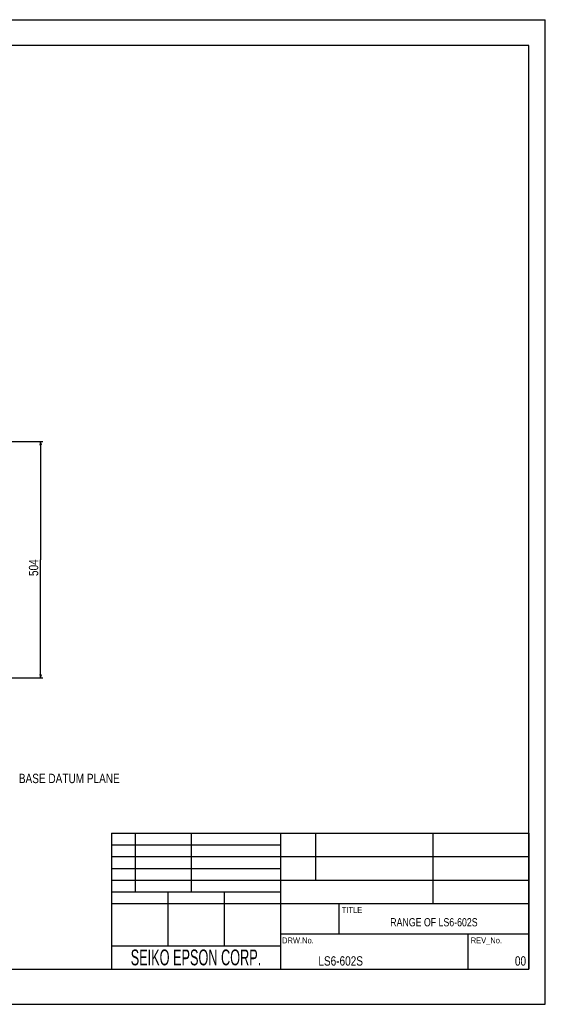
# Model space of a CAD drawing. Extents: x 0 to 2970, y 0 to 2100.
# Tile 16 of 16: x 1849 to 2970, y 0 to 2100. Entities that reach past the tile are written whole.
import ezdxf
from ezdxf.enums import TextEntityAlignment as Align

# ---------------------------------------------------------------- set-up
doc = ezdxf.new("R2010")
doc.units = 0
doc.header["$LTSCALE"] = 163.35
doc.layers.get('0').update_dxf_attribs({"linetype": 'CONTINUOUS'})
doc.layers.add('91_NOTE', color=7, linetype='CONTINUOUS')
doc.layers.add('95_ALL_DIM', color=7, linetype='CONTINUOUS')
doc.styles.get("Standard").update_dxf_attribs({"font": 'txt', "width": 0.8})
doc.dimstyles.new('DIMSTYLE_5', dxfattribs={"dimtxt": 20, "dimasz": 7.5, "dimexe": 0.18, "dimexo": 0.0625, "dimgap": 0.09, "dimtad": 1, "dimdec": 1, "dimtxsty": 'STANDARD', "dimblk": 'OPEN', "dimblk1": 'OPEN', "dimblk2": 'OPEN', "dimcen": 0.09, "dimazin": 3, "dimtp": 0.8, "dimtm": 0.8, "dimtfac": 1, "dimtdec": 1, "dimtofl": 0, "dimtmove": 0, "dimatfit": 3, "dimtolj": 1})

# ---------------------------------------------------------------- blocks, each defined once
blk = doc.blocks.new('_OPEN')
at = {"color": 0, "linetype": 'BYBLOCK'}
for p, q in [((0, 0), (-1, 0.23)), ((-1, -0.23), (0, 0)), ((-1, 0), (0, 0))]:
    blk.add_line(p, q, dxfattribs=at)
blk = doc.blocks.new('*D12')
at = {"layer": '95_ALL_DIM', "color": 2, "linetype": 'CONTINUOUS'}
for p, q in [((1738.6, 1200.2), (1898.6, 1200.2)), ((1893.6, 1200.2), (1893.6, 948.2)), ((1893.6, 696.2), (1893.6, 948.2)), ((1369.2, 696.2), (1898.6, 696.2))]:
    blk.add_line(p, q, dxfattribs=at)
at = {"layer": '95_ALL_DIM', "color": 2, "linetype": 'CONTINUOUS', "xscale": 7.5, "yscale": 7.5, "zscale": 7.5}
for p, rotation in [((1893.6, 1200.2), 90), ((1893.6, 696.2), 270)]:
    blk.add_blockref('_OPEN', p, dxfattribs=dict(at, rotation=rotation))
at = {"layer": '95_ALL_DIM', "color": 2, "linetype": 'CONTINUOUS', "width": 0.8}
blk.add_text('504', height=20, rotation=90, dxfattribs=at).set_placement((1888.6, 913.4))

msp = doc.modelspace()

# ---------------------------------------------------------------- linework, layer by layer
at = {"color": 7, "linetype": 'CONTINUOUS'}
for p, q in [((0, 2100), (2970, 2100)), ((2970, 0), (2970, 2100)), ((2935, 2045), (150, 2045)), ((2935, 75), (2935, 2045)), ((2045, 365), (2935, 365)), ((2045, 365), (2045, 75)), ((2095, 365), (2095, 240)), ((2215, 365), (2215, 240)), ((2405, 365), (2405, 75)), ((2480, 365), (2480, 265)), ((2730, 365), (2730, 215)), ((2935, 365), (2935, 75)), ((2045, 340), (2405, 340)), ((2045, 315), (2935, 315)), ((2045, 290), (2405, 290)), ((2045, 265), (2935, 265)), ((2045, 240), (2405, 240)), ((2165, 240), (2165, 125)), ((2285, 240), (2285, 125)), ((2045, 215), (2935, 215)), ((2530, 215), (2530, 150)), ((2405, 150), (2935, 150)), ((2805, 150), (2805, 75)), ((2045, 125), (2405, 125)), ((150, 75), (2935, 75)), ((2045, 75), (2935, 75)), ((0, 0), (2970, 0))]:
    msp.add_line(p, q, dxfattribs=at)

# ---------------------------------------------------------------- texts
at = {"color": 2, "linetype": 'CONTINUOUS', "width": 0.8}
for s, height, p in [('TITLE', 12.5, (2536, 195)), ('REV_No.', 12.5, (2811, 130)), ('LS6-602S', 20, (2486, 82.5))]:
    msp.add_text(s, height=height, dxfattribs=at).set_placement(p)
for s, height, p in [('RANGE OF LS6-602S', 17.5, (2732.5, 166.25)), ('DRW.No.', 12.5, (2442.5, 130))]:
    msp.add_text(s, height=height, dxfattribs=at).set_placement(p, align=Align.CENTER)
at = {"color": 7, "linetype": 'CONTINUOUS', "width": 0.6}
msp.add_text('SEIKO EPSON CORP.', height=33.75, dxfattribs=at).set_placement((2225, 83.125), align=Align.CENTER)
at = {"color": 2, "linetype": 'CONTINUOUS', "width": 0.8}
msp.add_text('00', height=20, dxfattribs=at).set_placement((2929, 82.5), align=Align.RIGHT)
at = {"layer": '91_NOTE', "color": 2, "linetype": 'CONTINUOUS', "width": 0.8}
msp.add_text('BASE DATUM PLANE', height=20, dxfattribs=at).set_placement((1847.2325, 471.7189))

# ---------------------------------------------------------------- dimensions: what is measured, and where the dimension line sits
at = {"layer": '95_ALL_DIM', "color": 2, "linetype": 'CONTINUOUS'}
dim = msp.add_linear_dim(base=(1893.6329, 696.1776), p1=(1738.6329, 1200.1837), p2=(1369.2434, 696.1776), angle=270, dimstyle='DIMSTYLE_5', dxfattribs=at)
dim.commit()
dim.dimension.update_dxf_attribs({"geometry": '*D12', "text_midpoint": (1878.6329, 937.3646), "dimtype": 160})

doc.saveas('drawing.dxf')
